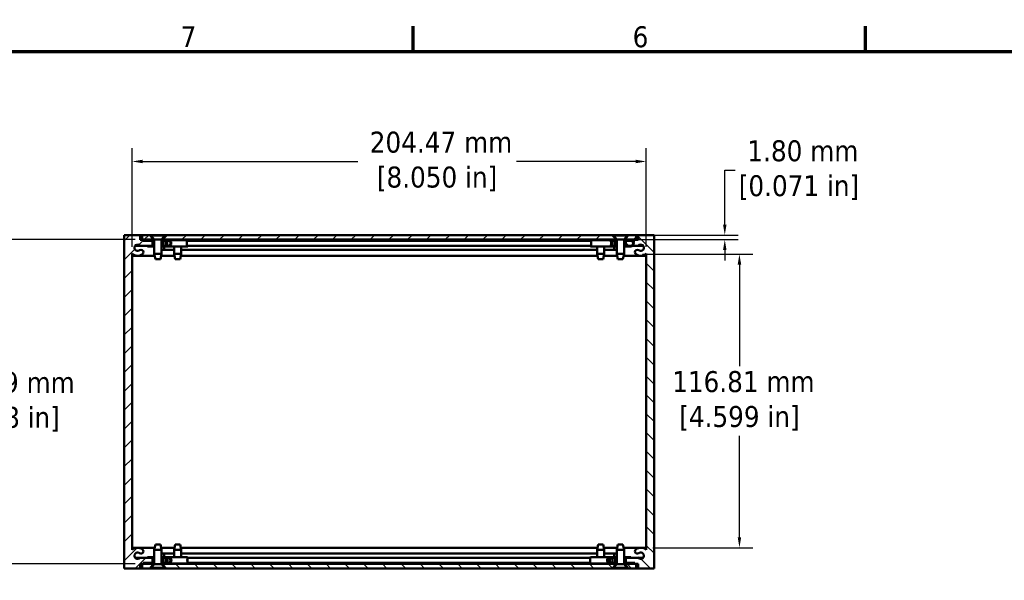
# Model space of a CAD drawing. Header units: millimetres. Extents: x 4 to 1435, y 25 to 906.
# Tile 5 of 14: x 203 to 595, y 679 to 902. Entities that reach past the tile are written whole.
import ezdxf

# ---------------------------------------------------------------- set-up
doc = ezdxf.new("R2010")
doc.units = ezdxf.units.MM
doc.header["$LTSCALE"] = 1.666667
for name, color, linetype, lineweight in [('Border (ANSI)', 7, 'Continuous', 70), ('Dimension (ANSI)', 7, 'Continuous', 25), ('Hatch (ANSI)', 7, 'Continuous', 18), ('Visible (ANSI)', 7, 'Continuous', 50)]:
    doc.layers.add(name, color=color, linetype=linetype, lineweight=lineweight)
doc.styles.add('Note Text (ANSI)', font='tahoma.ttf')
doc.dimstyles.new('Default - mm (ANSI)', dxfattribs={"dimscale": 1.666667, "dimtxt": 5, "dimasz": 2.5, "dimexe": 3.175, "dimexo": 1.6002, "dimgap": 0.8, "dimtad": 0, "dimtih": 1, "dimtoh": 1, "dimrnd": 1e-08, "dimzin": 0, "dimdsep": 46, "dimtxsty": 'Note Text (ANSI)', "dimcen": 0.09, "dimdle": 10, "dimclrd": 256, "dimclre": 256, "dimclrt": 256, "dimadec": 1, "dimazin": 0, "dimtfac": 0.6096, "dimtofl": 0, "dimtmove": 0, "dimatfit": 3, "dimldrblk": 'Filled-1', "dimfxl": 1, "dimtolj": 1, "dimtzin": 0, "dimlwd": -1, "dimlwe": -1, "dimarcsym": 0})
pattern_1 = [(45, (0, 0), (-3.741773, 3.741773), [])]
pattern_2 = [(135, (0, 0), (-3.741773, -3.741773), [])]

# ---------------------------------------------------------------- blocks, each defined once
blk = doc.blocks.new('Borders Default Border')
at = {"layer": 'Border (ANSI)'}
for p, q in [((215.9, 533.4), (215.9, 539.42)), ((323.85, 533.4), (323.85, 539.42))]:
    blk.add_line(p, q, dxfattribs=at)
at = {"layer": 'Border (ANSI)', "flags": 128}
blk.add_lwpolyline([(12.7, 25.4), (12.7, 533.4), (850.9, 533.4), (850.9, 25.4), (12.7, 25.4)], dxfattribs=at)
at = {"layer": 'Border (ANSI)', "char_height": 5, "attachment_point": 7, "style": 'Note Text (ANSI)'}
for s, insert in [('7', (160.38, 534.42)), ('6', (268.28, 534.31))]:
    blk.add_mtext(s, dxfattribs=dict(at, insert=insert))
blk = doc.blocks.new('*D11')
at = {"layer": 'Defpoints', "color": 0, "transparency": 16777216}
for p in [(251.95, 814.12), (195.29, 685.13), (251.95, 685.13)]:
    blk.add_point(p, dxfattribs=at)
at = {"layer": 'Dimension (ANSI)', "transparency": 16777216}
for p, q in [((249.28, 814.12), (189.99, 814.12)), ((195.29, 809.95), (195.29, 763.45)), ((195.29, 689.3), (195.29, 735.8)), ((249.28, 685.13), (189.99, 685.13))]:
    blk.add_line(p, q, dxfattribs=at)
for points in [[(194.59, 809.95), (195.98, 809.95), (195.29, 814.12)], [(194.59, 689.3), (195.98, 689.3), (195.29, 685.13)]]:
    blk.add_solid(points, dxfattribs=at)
at = {"layer": 'Dimension (ANSI)', "transparency": 16777216, "insert": (195.29, 749.62), "char_height": 8.3333, "attachment_point": 5, "style": 'Note Text (ANSI)'}
blk.add_mtext('\\A1; 128.99 mm\\P[5.078 in]', dxfattribs=at)
blk = doc.blocks.new('Filled-1')
at = {"color": 0}
for p, q in [((0, 0), (-1, 0.333)), ((-1, 0.333), (-1, -0.333)), ((-1, 0), (0, 0)), ((-1, -0.333), (0, 0))]:
    blk.add_line(p, q, dxfattribs=at)
at = {"color": 0, "flags": 128}
blk.add_lwpolyline([(-1, -0.333), (0, 0), (-1, 0.333), (-1, -0.333)], dxfattribs=at)
at = {"color": 0}
blk.add_solid([(-1, -0.333), (0, 0), (-1, 0.333), (-1, -0.333)], dxfattribs=at)
blk = doc.blocks.new('*D12')
at = {"layer": 'Defpoints', "color": 0, "transparency": 16777216}
for p in [(452.5, 845.22), (248.03, 808.55), (452.5, 808.55)]:
    blk.add_point(p, dxfattribs=at)
at = {"layer": 'Dimension (ANSI)', "transparency": 16777216}
for p, q in [((248.03, 811.22), (248.03, 850.51)), ((452.5, 811.22), (452.5, 850.51)), ((252.19, 845.22), (337.76, 845.22)), ((448.33, 845.22), (400.88, 845.22))]:
    blk.add_line(p, q, dxfattribs=at)
for points in [[(252.19, 845.91), (252.19, 844.52), (248.03, 845.22)], [(448.33, 845.91), (448.33, 844.52), (452.5, 845.22)]]:
    blk.add_solid(points, dxfattribs=at)
at = {"layer": 'Dimension (ANSI)', "transparency": 16777216, "insert": (369.32, 845.22), "char_height": 8.3333, "attachment_point": 5, "style": 'Note Text (ANSI)'}
blk.add_mtext('\\A1; 204.47 mm\\P[8.050 in]', dxfattribs=at)
blk = doc.blocks.new('*D15')
at = {"layer": 'Defpoints', "color": 0, "transparency": 16777216}
for p in [(439.02, 815.92), (440.12, 814.12), (483.78, 814.12)]:
    blk.add_point(p, dxfattribs=at)
at = {"layer": 'Dimension (ANSI)', "transparency": 16777216}
for p, q in [((483.78, 820.09), (483.78, 841.78)), ((483.78, 841.78), (487.95, 841.78)), ((441.69, 815.92), (489.07, 815.92)), ((442.79, 814.12), (489.07, 814.12)), ((483.78, 809.95), (483.78, 805.79))]:
    blk.add_line(p, q, dxfattribs=at)
for points in [[(483.09, 820.09), (484.48, 820.09), (483.78, 815.92)], [(483.09, 809.95), (484.48, 809.95), (483.78, 814.12)]]:
    blk.add_solid(points, dxfattribs=at)
at = {"layer": 'Dimension (ANSI)', "transparency": 16777216, "insert": (513.29, 841.78), "char_height": 8.3333, "attachment_point": 5, "style": 'Note Text (ANSI)'}
blk.add_mtext('\\A1; 1.80 mm\\P[0.071 in]', dxfattribs=at)
blk = doc.blocks.new('*D17')
at = {"layer": 'Defpoints', "color": 0, "transparency": 16777216}
for p in [(448.41, 808.35), (452.5, 691.55), (489.61, 691.55)]:
    blk.add_point(p, dxfattribs=at)
at = {"layer": 'Dimension (ANSI)', "transparency": 16777216}
for p, q in [((451.07, 808.35), (494.9, 808.35)), ((489.61, 804.19), (489.61, 763.78)), ((489.61, 695.71), (489.61, 736.13)), ((455.16, 691.55), (494.9, 691.55))]:
    blk.add_line(p, q, dxfattribs=at)
for points in [[(488.92, 804.19), (490.31, 804.19), (489.61, 808.35)], [(488.92, 695.71), (490.31, 695.71), (489.61, 691.55)]]:
    blk.add_solid(points, dxfattribs=at)
at = {"layer": 'Dimension (ANSI)', "transparency": 16777216, "insert": (489.61, 749.95), "char_height": 8.3333, "attachment_point": 5, "style": 'Note Text (ANSI)'}
blk.add_mtext('\\A1; 116.81 mm\\P[4.599 in]', dxfattribs=at)

msp = doc.modelspace()

# ---------------------------------------------------------------- hatches: boundary and pattern name
at = {"layer": 'Hatch (ANSI)'}
h = msp.add_hatch(dxfattribs=at)
h.set_pattern_fill('ANSI31', color=256, scale=42.333333, style=0)
h.set_pattern_definition(pattern_1)
h.paths.add_polyline_path([(260.402, 813.709), (260.402, 811.709), (260.402, 811.677), (261.362, 811.677), (261.362, 811.709), (261.362, 813.709)])
edge = h.paths.add_edge_path()
edge.add_line((256.102, 685.541), (256.102, 687.541))
edge.add_line((256.102, 687.541), (256.102, 687.573))
edge.add_line((256.102, 687.573), (254.176, 687.573))
edge.add_line((254.176, 687.573), (251.172, 687.573))
edge.add_ellipse((250.186, 688.373), major_axis=(0.986, -0.8), ratio=1, start_angle=91.65122, end_angle=360, ccw=False)
edge.add_ellipse((251.536, 690.138), major_axis=(-0.579, -0.757), ratio=1, start_angle=0, end_angle=180.00443)
edge.add_ellipse((250.186, 688.373), major_axis=(1.928, 2.522), ratio=1, start_angle=0, end_angle=80.25039)
edge.add_line((248.027, 690.701), (248.027, 808.549))
edge.add_ellipse((250.187, 810.876), major_axis=(-2.16, -2.327), ratio=1, start_angle=0, end_angle=80.27895)
edge.add_ellipse((251.537, 809.111), major_axis=(0.579, -0.757), ratio=1, start_angle=0, end_angle=52.5849)
edge.add_ellipse((251.536, 809.111), major_axis=(0.953, 0), ratio=1, start_angle=0, end_angle=127.40593)
edge.add_ellipse((250.186, 810.877), major_axis=(0.771, -1.009), ratio=1, start_angle=91.64419, end_angle=360, ccw=False)
edge.add_line((251.172, 811.677), (254.177, 811.677))
edge.add_line((254.177, 811.677), (256.102, 811.677))
edge.add_line((256.102, 811.677), (256.102, 811.709))
edge.add_line((256.102, 811.709), (256.102, 813.709))
edge.add_line((256.102, 813.709), (254.177, 813.709))
edge.add_line((254.177, 813.709), (252.472, 813.709))
edge.add_line((252.472, 813.709), (252.472, 814.09))
edge.add_line((252.472, 814.09), (251.202, 814.09))
edge.add_line((251.202, 814.09), (251.202, 815.919))
edge.add_line((251.202, 815.919), (244.852, 815.919))
edge.add_line((244.852, 815.919), (244.852, 683.331))
edge.add_line((244.852, 683.331), (251.202, 683.331))
edge.add_line((251.202, 683.331), (251.202, 685.16))
edge.add_line((251.202, 685.16), (252.472, 685.16))
edge.add_line((252.472, 685.16), (252.472, 685.541))
edge.add_line((252.472, 685.541), (254.176, 685.541))
edge.add_line((254.176, 685.541), (256.102, 685.541))
h.paths.add_polyline_path([(261.362, 685.541), (261.362, 687.541), (261.362, 687.573), (260.402, 687.573), (260.402, 687.541), (260.402, 685.541)])
h = msp.add_hatch(dxfattribs=at)
h.set_pattern_fill('ANSI31', color=256, scale=42.333333, style=0)
h.set_pattern_definition(pattern_1)
h.paths.add_polyline_path([(440.122, 814.653), (439.022, 815.919), (261.502, 815.919), (260.402, 814.653), (260.402, 814.119), (440.122, 814.119)])
h.paths.add_polyline_path([(448.572, 814.119), (448.572, 815.919), (445.522, 815.919), (444.422, 814.653), (444.422, 814.119)])
h.paths.add_polyline_path([(251.952, 815.919), (251.952, 814.119), (256.102, 814.119), (256.102, 814.653), (255.002, 815.919)])
h = msp.add_hatch(dxfattribs=at)
h.set_pattern_fill('ANSI31', color=256, scale=42.333333, angle=90, style=0)
h.set_pattern_definition(pattern_2)
h.paths.add_polyline_path([(440.122, 811.677), (440.122, 811.709), (440.122, 813.709), (439.162, 813.709), (439.162, 811.709), (439.162, 811.677)])
edge = h.paths.add_edge_path()
edge.add_line((444.422, 687.573), (444.422, 687.541))
edge.add_line((444.422, 687.541), (444.422, 685.541))
edge.add_line((444.422, 685.541), (446.347, 685.541))
edge.add_line((446.347, 685.541), (448.052, 685.541))
edge.add_line((448.052, 685.541), (448.052, 685.16))
edge.add_line((448.052, 685.16), (449.322, 685.16))
edge.add_line((449.322, 685.16), (449.322, 683.331))
edge.add_line((449.322, 683.331), (455.672, 683.331))
edge.add_line((455.672, 683.331), (455.672, 815.919))
edge.add_line((455.672, 815.919), (449.322, 815.919))
edge.add_line((449.322, 815.919), (449.322, 814.09))
edge.add_line((449.322, 814.09), (448.052, 814.09))
edge.add_line((448.052, 814.09), (448.052, 813.709))
edge.add_line((448.052, 813.709), (447.113, 813.709))
edge.add_line((447.113, 813.709), (446.352, 813.709))
edge.add_line((446.352, 813.709), (444.422, 813.709))
edge.add_line((444.422, 813.709), (444.422, 811.709))
edge.add_line((444.422, 811.709), (444.422, 811.677))
edge.add_line((444.422, 811.677), (447.069, 811.677))
edge.add_line((447.069, 811.677), (449.351, 811.677))
edge.add_ellipse((450.338, 810.877), major_axis=(-0.986, 0.8), ratio=1, start_angle=91.64419, end_angle=360, ccw=False)
edge.add_ellipse((448.987, 809.111), major_axis=(0.579, 0.757), ratio=1, start_angle=0, end_angle=127.40593)
edge.add_ellipse((448.987, 809.111), major_axis=(-0.952, 0), ratio=1, start_angle=0, end_angle=52.5849)
edge.add_ellipse((450.337, 810.876), major_axis=(-1.929, -2.522), ratio=1, start_angle=0, end_angle=80.27895)
edge.add_line((452.497, 808.549), (452.497, 690.701))
edge.add_ellipse((450.338, 688.373), major_axis=(2.159, 2.328), ratio=1, start_angle=0, end_angle=80.25039)
edge.add_ellipse((448.988, 690.138), major_axis=(-0.579, 0.757), ratio=1, start_angle=0, end_angle=180.00443)
edge.add_ellipse((450.338, 688.373), major_axis=(-0.772, 1.009), ratio=1, start_angle=91.65122, end_angle=360, ccw=False)
edge.add_line((449.351, 687.573), (446.347, 687.573))
edge.add_line((446.347, 687.573), (444.422, 687.573))
h.paths.add_polyline_path([(439.162, 687.573), (439.162, 687.541), (439.162, 685.541), (440.122, 685.541), (440.122, 687.541), (440.122, 687.573)])
h = msp.add_hatch(dxfattribs=at)
h.set_pattern_fill('ANSI31', color=256, scale=42.333333, angle=105, style=0)
h.set_pattern_definition([(150, (0, 0), (-2.645833, -4.582718), [])])
h.paths.add_polyline_path([(256.252, 813.709), (256.252, 813.965), (254.177, 813.965), (254.177, 813.709), (256.102, 813.709)])
h.paths.add_polyline_path([(256.829, 811.709), (256.829, 811.453), (254.177, 811.453), (254.177, 811.677), (254.177, 811.709), (256.102, 811.709)])
edge = h.paths.add_edge_path()
edge.add_line((259.674, 811.709), (259.674, 811.453))
edge.add_line((259.674, 811.453), (262.327, 811.453))
edge.add_ellipse((262.327, 812.709), major_axis=(0, -1.256), ratio=1, start_angle=0, end_angle=180)
edge.add_line((262.327, 813.965), (260.252, 813.965))
edge.add_line((260.252, 813.965), (260.252, 813.709))
edge.add_line((260.252, 813.709), (260.402, 813.709))
edge.add_line((260.402, 813.709), (261.362, 813.709))
edge.add_line((261.362, 813.709), (262.327, 813.709))
edge.add_ellipse((262.327, 812.709), major_axis=(0, 1), ratio=1, start_angle=180, end_angle=360, ccw=False)
edge.add_line((262.327, 811.709), (261.362, 811.709))
edge.add_line((261.362, 811.709), (260.402, 811.709))
edge.add_line((260.402, 811.709), (259.674, 811.709))
h = msp.add_hatch(dxfattribs=at)
h.set_pattern_fill('ANSI31', color=256, scale=42.333333, angle=75, style=0)
h.set_pattern_definition([(120, (0, 0), (-4.582718, -2.645833), [])])
h.paths.add_polyline_path([(440.272, 813.709), (440.272, 813.965), (438.192, 813.965), (438.192, 813.709), (439.162, 813.709), (440.122, 813.709)])
h.paths.add_polyline_path([(440.849, 811.709), (440.849, 811.453), (438.192, 811.453), (438.192, 811.709), (439.162, 811.709), (440.122, 811.709)])
edge = h.paths.add_edge_path()
edge.add_line((443.694, 811.709), (443.694, 811.453))
edge.add_line((443.694, 811.453), (446.352, 811.453))
edge.add_ellipse((446.352, 812.709), major_axis=(1.258, 0), ratio=0.9987489, start_angle=270, end_angle=304.75582)
edge.add_ellipse((446.352, 812.709), major_axis=(1.258, 0), ratio=0.9987489, start_angle=304.75582, end_angle=412.76054)
edge.add_ellipse((446.352, 812.709), major_axis=(1.258, 0), ratio=0.9987489, start_angle=52.76054, end_angle=90)
edge.add_line((446.352, 813.965), (444.272, 813.965))
edge.add_line((444.272, 813.965), (444.272, 813.709))
edge.add_line((444.272, 813.709), (444.422, 813.709))
edge.add_line((444.422, 813.709), (446.352, 813.709))
edge.add_ellipse((446.352, 812.709), major_axis=(-1.001, 0), ratio=0.9987489, start_angle=90, end_angle=270, ccw=False)
edge.add_line((446.352, 811.709), (444.422, 811.709))
edge.add_line((444.422, 811.709), (443.694, 811.709))
h = msp.add_hatch(dxfattribs=at)
h.set_pattern_fill('ANSI31', color=256, scale=42.333333, angle=-15, style=0)
h.set_pattern_definition([(30, (0, 0), (-2.645833, 4.582718), [])])
h.paths.add_polyline_path([(256.252, 685.284), (256.252, 685.541), (256.102, 685.541), (254.176, 685.541), (254.176, 685.284)])
h.paths.add_polyline_path([(256.829, 687.541), (256.829, 687.797), (254.176, 687.797), (254.176, 687.573), (254.176, 687.541), (256.102, 687.541)])
edge = h.paths.add_edge_path()
edge.add_line((259.674, 687.541), (259.674, 687.797))
edge.add_line((259.674, 687.797), (262.327, 687.797))
edge.add_ellipse((262.327, 686.541), major_axis=(1.256, 0), ratio=0.9998411, start_angle=270, end_angle=450, ccw=False)
edge.add_line((262.327, 685.284), (260.252, 685.284))
edge.add_line((260.252, 685.284), (260.252, 685.541))
edge.add_line((260.252, 685.541), (260.402, 685.541))
edge.add_line((260.402, 685.541), (261.362, 685.541))
edge.add_line((261.362, 685.541), (262.327, 685.541))
edge.add_ellipse((262.327, 686.541), major_axis=(-1, 0), ratio=0.9998411, start_angle=90, end_angle=270)
edge.add_line((262.327, 687.541), (261.362, 687.541))
edge.add_line((261.362, 687.541), (260.402, 687.541))
edge.add_line((260.402, 687.541), (259.674, 687.541))
h = msp.add_hatch(dxfattribs=at)
h.set_pattern_fill('ANSI31', color=256, scale=42.333333, angle=15, style=0)
h.set_pattern_definition([(60, (0, 0), (-4.582718, 2.645833), [])])
h.paths.add_polyline_path([(444.272, 685.541), (444.272, 685.284), (446.347, 685.284), (446.347, 685.541), (444.422, 685.541)])
h.paths.add_polyline_path([(443.694, 687.541), (443.694, 687.797), (446.347, 687.797), (446.347, 687.573), (446.347, 687.541), (444.422, 687.541)])
edge = h.paths.add_edge_path()
edge.add_line((440.849, 687.541), (440.849, 687.797))
edge.add_line((440.849, 687.797), (438.197, 687.797))
edge.add_ellipse((438.197, 686.541), major_axis=(0, 1.256), ratio=1, start_angle=0, end_angle=180)
edge.add_line((438.197, 685.284), (440.272, 685.284))
edge.add_line((440.272, 685.284), (440.272, 685.541))
edge.add_line((440.272, 685.541), (440.122, 685.541))
edge.add_line((440.122, 685.541), (439.162, 685.541))
edge.add_line((439.162, 685.541), (438.197, 685.541))
edge.add_ellipse((438.197, 686.541), major_axis=(0, -1), ratio=1, start_angle=180, end_angle=360, ccw=False)
edge.add_line((438.197, 687.541), (439.162, 687.541))
edge.add_line((439.162, 687.541), (440.122, 687.541))
edge.add_line((440.122, 687.541), (440.849, 687.541))
h = msp.add_hatch(dxfattribs=at)
h.set_pattern_fill('ANSI31', color=256, scale=42.333333, angle=90, style=0)
h.set_pattern_definition(pattern_2)
h.paths.add_polyline_path([(439.022, 683.331), (440.122, 684.596), (440.122, 685.131), (260.402, 685.131), (260.402, 684.596), (261.502, 683.331)])
h.paths.add_polyline_path([(448.572, 683.331), (448.572, 685.131), (444.422, 685.131), (444.422, 684.596), (445.522, 683.331)])
h.paths.add_polyline_path([(251.952, 685.131), (251.952, 683.331), (255.002, 683.331), (256.102, 684.596), (256.102, 685.131)])

# ---------------------------------------------------------------- linework, layer by layer
at = {"layer": 'Visible (ANSI)'}
for p, q in [((251.202, 815.919), (244.852, 815.919)), ((244.852, 815.919), (244.852, 683.331)), ((251.202, 814.09), (251.202, 815.919)), ((251.202, 815.919), (251.952, 815.919)), ((251.952, 815.919), (251.952, 814.119)), ((255.002, 815.919), (251.952, 815.919)), ((256.102, 814.653), (255.002, 815.919)), ((255.002, 815.919), (255.537, 815.919)), ((255.537, 815.919), (260.966, 815.919)), ((255.537, 815.919), (255.537, 815.757)), ((255.537, 815.757), (260.966, 815.757)), ((256.829, 814.217), (255.537, 815.757)), ((259.674, 814.217), (260.966, 815.757)), ((261.502, 815.919), (260.402, 814.653)), ((260.966, 815.919), (260.966, 815.757)), ((260.966, 815.919), (261.502, 815.919)), ((439.022, 815.919), (261.502, 815.919)), ((440.122, 814.653), (439.022, 815.919)), ((439.022, 815.919), (439.557, 815.919)), ((439.557, 815.919), (444.986, 815.919)), ((439.557, 815.919), (439.557, 815.757)), ((439.557, 815.757), (444.986, 815.757)), ((440.849, 814.217), (439.557, 815.757)), ((443.694, 814.217), (444.986, 815.757)), ((445.522, 815.919), (444.422, 814.653)), ((444.986, 815.919), (444.986, 815.757)), ((444.986, 815.919), (445.522, 815.919)), ((448.572, 815.919), (445.522, 815.919)), ((448.572, 814.119), (448.572, 815.919)), ((448.572, 815.919), (449.322, 815.919)), ((455.672, 815.919), (449.322, 815.919)), ((449.322, 815.919), (449.322, 814.09)), ((455.672, 683.331), (455.672, 815.919)), ((249.199, 811.677), (251.172, 811.677)), ((251.172, 811.677), (256.102, 811.677)), ((251.952, 814.119), (251.202, 814.119)), ((252.472, 814.09), (251.202, 814.09)), ((251.952, 814.119), (256.102, 814.119)), ((252.472, 813.709), (252.472, 814.09)), ((252.472, 814.09), (256.829, 814.09)), ((256.102, 813.709), (252.472, 813.709)), ((256.252, 813.965), (254.177, 813.965)), ((254.177, 813.965), (254.177, 813.709)), ((254.177, 813.709), (256.252, 813.709)), ((256.829, 811.709), (254.177, 811.709)), ((254.177, 811.709), (254.177, 811.453)), ((254.177, 811.453), (256.829, 811.453)), ((256.102, 814.119), (256.102, 814.653)), ((256.463, 814.653), (256.102, 814.653)), ((256.829, 814.119), (256.102, 814.119)), ((256.102, 811.677), (256.102, 813.709)), ((256.252, 813.709), (256.252, 813.965)), ((256.252, 813.965), (256.829, 813.965)), ((256.829, 813.709), (256.252, 813.709)), ((256.829, 814.217), (259.674, 814.217)), ((256.829, 814.217), (256.829, 808.502)), ((259.674, 814.217), (259.674, 808.502)), ((260.402, 814.119), (259.674, 814.119)), ((259.674, 814.09), (264.702, 814.09)), ((259.674, 813.965), (260.252, 813.965)), ((260.252, 813.709), (259.674, 813.709)), ((262.327, 811.709), (259.674, 811.709)), ((259.674, 811.453), (262.327, 811.453)), ((260.402, 814.653), (260.04, 814.653)), ((262.327, 813.965), (260.252, 813.965)), ((260.252, 813.965), (260.252, 813.709)), ((260.252, 813.709), (262.327, 813.709)), ((260.402, 814.653), (260.402, 814.119)), ((260.402, 814.119), (440.122, 814.119)), ((260.402, 813.709), (260.402, 811.677)), ((261.362, 813.709), (260.402, 813.709)), ((260.402, 811.677), (261.362, 811.677)), ((260.727, 811.453), (260.727, 810.064)), ((261.362, 811.677), (261.362, 813.709)), ((262.327, 813.965), (269.865, 813.965)), ((262.327, 811.453), (269.865, 811.453)), ((264.702, 814.119), (264.702, 813.965)), ((264.702, 811.453), (264.702, 808.502)), ((267.547, 814.119), (267.547, 813.965)), ((267.547, 814.09), (432.977, 814.09)), ((267.547, 811.453), (267.547, 808.502)), ((269.865, 813.965), (270.226, 813.965)), ((269.915, 813.709), (269.865, 813.709)), ((269.865, 811.709), (269.915, 811.709)), ((270.226, 811.453), (269.865, 811.453)), ((269.915, 813.709), (430.597, 813.709)), ((269.915, 811.677), (430.597, 811.677)), ((270.226, 813.965), (270.226, 813.709)), ((270.226, 811.677), (270.226, 811.453)), ((430.313, 813.965), (430.642, 813.965)), ((430.313, 813.709), (430.313, 813.965)), ((430.313, 811.453), (430.313, 811.677)), ((430.642, 811.453), (430.313, 811.453)), ((430.642, 813.709), (430.597, 813.709)), ((430.597, 811.709), (430.642, 811.709)), ((430.642, 813.965), (438.006, 813.965)), ((430.642, 811.453), (438.006, 811.453)), ((432.977, 814.119), (432.977, 813.965)), ((432.977, 811.453), (432.977, 808.502)), ((435.822, 814.119), (435.822, 813.965)), ((435.822, 814.09), (440.849, 814.09)), ((435.822, 811.453), (435.822, 808.502)), ((438.192, 813.965), (438.006, 813.965)), ((438.006, 813.965), (438.006, 813.709)), ((438.192, 813.709), (438.006, 813.709)), ((438.192, 811.709), (438.006, 811.709)), ((438.006, 811.709), (438.006, 811.453)), ((438.192, 811.453), (438.006, 811.453)), ((440.272, 813.965), (438.192, 813.965)), ((438.192, 813.965), (438.192, 813.709)), ((438.192, 813.709), (440.272, 813.709)), ((440.849, 811.709), (438.192, 811.709)), ((438.192, 811.709), (438.192, 811.453)), ((438.192, 811.453), (440.849, 811.453)), ((440.122, 813.709), (439.162, 813.709)), ((439.162, 813.709), (439.162, 811.677)), ((439.162, 811.677), (440.122, 811.677)), ((439.797, 810.064), (439.797, 811.453)), ((440.122, 814.119), (440.122, 814.653)), ((440.483, 814.653), (440.122, 814.653)), ((440.849, 814.119), (440.122, 814.119)), ((440.122, 811.677), (440.122, 813.709)), ((440.272, 813.709), (440.272, 813.965)), ((440.272, 813.965), (440.849, 813.965)), ((440.849, 813.709), (440.272, 813.709)), ((440.849, 814.217), (443.694, 814.217)), ((440.849, 814.217), (440.849, 808.502)), ((443.694, 814.217), (443.694, 808.502)), ((444.422, 814.119), (443.694, 814.119)), ((443.694, 814.09), (448.052, 814.09)), ((443.694, 813.965), (444.272, 813.965)), ((444.272, 813.709), (443.694, 813.709)), ((446.352, 811.709), (443.694, 811.709)), ((443.694, 811.453), (446.352, 811.453)), ((444.422, 814.653), (444.06, 814.653)), ((446.352, 813.965), (444.272, 813.965)), ((444.272, 813.965), (444.272, 813.709)), ((444.272, 813.709), (446.352, 813.709)), ((444.422, 814.653), (444.422, 814.119)), ((444.422, 814.119), (448.572, 814.119)), ((448.052, 813.709), (444.422, 813.709)), ((444.422, 813.709), (444.422, 811.677)), ((444.422, 811.677), (449.351, 811.677)), ((449.322, 814.09), (448.052, 814.09)), ((448.052, 814.09), (448.052, 813.709)), ((449.322, 814.119), (448.572, 814.119)), ((449.351, 811.677), (451.324, 811.677)), ((248.027, 690.701), (248.027, 808.549)), ((248.027, 807.701), (256.989, 807.701)), ((256.829, 808.502), (259.674, 808.502)), ((257.248, 806.394), (256.829, 808.502)), ((259.255, 806.394), (259.674, 808.502)), ((259.515, 807.701), (264.861, 807.701)), ((259.674, 810.064), (264.702, 810.064)), ((264.702, 808.502), (267.547, 808.502)), ((265.121, 806.394), (264.702, 808.502)), ((267.128, 806.394), (267.547, 808.502)), ((267.387, 807.701), (433.136, 807.701)), ((267.547, 810.064), (432.977, 810.064)), ((432.977, 808.502), (435.822, 808.502)), ((433.396, 806.394), (432.977, 808.502)), ((435.403, 806.394), (435.822, 808.502)), ((435.662, 807.701), (441.009, 807.701)), ((435.822, 810.064), (440.849, 810.064)), ((440.849, 808.502), (443.694, 808.502)), ((441.268, 806.394), (440.849, 808.502)), ((443.275, 806.394), (443.694, 808.502)), ((443.535, 807.701), (452.497, 807.701)), ((452.497, 808.549), (452.497, 690.701)), ((259.255, 806.394), (257.248, 806.394)), ((267.128, 806.394), (265.121, 806.394)), ((435.403, 806.394), (433.396, 806.394)), ((443.275, 806.394), (441.268, 806.394)), ((248.027, 691.548), (256.988, 691.548)), ((257.248, 692.856), (256.829, 690.748)), ((259.674, 690.748), (256.829, 690.748)), ((256.829, 685.033), (256.829, 690.748)), ((257.248, 692.856), (259.255, 692.856)), ((259.255, 692.856), (259.674, 690.748)), ((259.515, 691.548), (264.861, 691.548)), ((259.674, 685.033), (259.674, 690.748)), ((265.121, 692.856), (264.702, 690.748)), ((267.547, 690.748), (264.702, 690.748)), ((264.702, 687.797), (264.702, 690.748)), ((265.121, 692.856), (267.128, 692.856)), ((267.128, 692.856), (267.547, 690.748)), ((267.388, 691.548), (433.136, 691.548)), ((267.547, 687.797), (267.547, 690.748)), ((433.396, 692.856), (432.977, 690.748)), ((435.822, 690.748), (432.977, 690.748)), ((432.977, 687.797), (432.977, 690.748)), ((433.396, 692.856), (435.403, 692.856)), ((435.403, 692.856), (435.822, 690.748)), ((435.663, 691.548), (441.008, 691.548)), ((435.822, 687.797), (435.822, 690.748)), ((441.268, 692.856), (440.849, 690.748)), ((443.694, 690.748), (440.849, 690.748)), ((440.849, 685.033), (440.849, 690.748)), ((441.268, 692.856), (443.275, 692.856)), ((443.275, 692.856), (443.694, 690.748)), ((443.535, 691.548), (452.497, 691.548)), ((443.694, 685.033), (443.694, 690.748)), ((249.199, 687.573), (251.172, 687.573)), ((256.102, 687.573), (251.172, 687.573)), ((252.472, 685.16), (252.472, 685.541)), ((252.472, 685.541), (256.102, 685.541)), ((256.829, 687.797), (254.176, 687.797)), ((254.176, 687.797), (254.176, 687.541)), ((254.176, 687.541), (256.829, 687.541)), ((256.252, 685.541), (254.176, 685.541)), ((254.176, 685.541), (254.176, 685.284)), ((256.102, 685.541), (256.102, 687.573)), ((256.252, 685.284), (256.252, 685.541)), ((256.252, 685.541), (256.829, 685.541)), ((259.674, 689.186), (264.702, 689.186)), ((262.327, 687.797), (259.674, 687.797)), ((259.674, 687.541), (262.327, 687.541)), ((259.674, 685.541), (260.252, 685.541)), ((262.327, 685.541), (260.252, 685.541)), ((260.252, 685.541), (260.252, 685.284)), ((261.362, 687.573), (260.402, 687.573)), ((260.402, 687.573), (260.402, 685.541)), ((260.402, 685.541), (261.362, 685.541)), ((260.727, 689.186), (260.727, 687.797)), ((261.362, 685.541), (261.362, 687.573)), ((262.396, 687.797), (262.327, 687.797)), ((269.993, 687.797), (262.396, 687.797)), ((267.547, 689.186), (432.977, 689.186)), ((269.993, 687.797), (270.105, 687.797)), ((270.007, 687.541), (269.993, 687.541)), ((269.993, 685.541), (270.007, 685.541)), ((270.007, 687.573), (430.283, 687.573)), ((270.007, 685.541), (430.281, 685.541)), ((270.105, 687.797), (270.105, 687.573)), ((270.105, 685.541), (270.105, 685.284)), ((438.156, 687.797), (430.312, 687.797)), ((435.822, 689.186), (440.849, 689.186)), ((438.156, 687.797), (438.197, 687.797)), ((440.849, 687.797), (438.197, 687.797)), ((438.197, 687.541), (440.849, 687.541)), ((440.272, 685.541), (438.197, 685.541)), ((439.162, 687.573), (439.162, 685.541)), ((440.122, 687.573), (439.162, 687.573)), ((439.162, 685.541), (440.122, 685.541)), ((439.797, 687.797), (439.797, 689.186)), ((440.122, 685.541), (440.122, 687.573)), ((440.272, 685.284), (440.272, 685.541)), ((440.272, 685.541), (440.849, 685.541)), ((446.347, 687.797), (443.694, 687.797)), ((443.694, 687.541), (446.347, 687.541)), ((443.694, 685.541), (444.272, 685.541)), ((444.272, 685.541), (444.272, 685.284)), ((446.347, 685.541), (444.272, 685.541)), ((444.422, 687.573), (444.422, 685.541)), ((449.351, 687.573), (444.422, 687.573)), ((444.422, 685.541), (448.052, 685.541)), ((446.347, 687.541), (446.347, 687.797)), ((446.347, 685.284), (446.347, 685.541)), ((448.052, 685.541), (448.052, 685.16)), ((449.351, 687.573), (451.324, 687.573)), ((244.852, 683.331), (251.202, 683.331)), ((251.202, 683.331), (251.202, 685.16)), ((251.202, 685.16), (252.472, 685.16)), ((251.202, 685.131), (251.952, 685.131)), ((251.952, 683.331), (251.202, 683.331)), ((251.952, 685.131), (251.952, 683.331)), ((256.102, 685.131), (251.952, 685.131)), ((251.952, 683.331), (255.002, 683.331)), ((252.472, 685.16), (256.829, 685.16)), ((254.176, 685.284), (256.252, 685.284)), ((255.002, 683.331), (256.102, 684.596)), ((255.537, 683.331), (255.002, 683.331)), ((256.829, 685.033), (255.537, 683.493)), ((260.966, 683.493), (255.537, 683.493)), ((255.537, 683.331), (255.537, 683.493)), ((260.966, 683.331), (255.537, 683.331)), ((256.102, 684.596), (256.102, 685.131)), ((256.102, 685.131), (256.829, 685.131)), ((256.102, 684.596), (256.463, 684.596)), ((256.829, 685.284), (256.252, 685.284)), ((259.674, 685.033), (256.829, 685.033)), ((260.252, 685.284), (259.674, 685.284)), ((259.674, 685.16), (264.702, 685.16)), ((259.674, 685.131), (260.402, 685.131)), ((259.674, 685.033), (260.966, 683.493)), ((260.04, 684.596), (260.402, 684.596)), ((260.252, 685.284), (262.327, 685.284)), ((440.122, 685.131), (260.402, 685.131)), ((260.402, 685.131), (260.402, 684.596)), ((260.402, 684.596), (261.502, 683.331)), ((260.966, 683.331), (260.966, 683.493)), ((261.502, 683.331), (260.966, 683.331)), ((261.502, 683.331), (439.022, 683.331)), ((262.396, 685.284), (262.327, 685.284)), ((269.993, 685.284), (262.396, 685.284)), ((264.702, 685.131), (264.702, 685.284)), ((267.547, 685.131), (267.547, 685.284)), ((267.547, 685.16), (432.977, 685.16)), ((270.105, 685.284), (269.993, 685.284)), ((438.156, 685.284), (430.312, 685.284)), ((432.977, 685.131), (432.977, 685.284)), ((435.822, 685.131), (435.822, 685.284)), ((435.822, 685.16), (440.849, 685.16)), ((438.197, 685.284), (438.156, 685.284)), ((438.197, 685.284), (440.272, 685.284)), ((439.022, 683.331), (440.122, 684.596)), ((439.557, 683.331), (439.022, 683.331)), ((440.849, 685.033), (439.557, 683.493)), ((444.986, 683.493), (439.557, 683.493)), ((439.557, 683.331), (439.557, 683.493)), ((444.986, 683.331), (439.557, 683.331)), ((440.122, 684.596), (440.122, 685.131)), ((440.122, 685.131), (440.849, 685.131)), ((440.122, 684.596), (440.483, 684.596)), ((440.849, 685.284), (440.272, 685.284)), ((443.694, 685.033), (440.849, 685.033)), ((444.272, 685.284), (443.694, 685.284)), ((443.694, 685.16), (448.052, 685.16)), ((443.694, 685.131), (444.422, 685.131)), ((443.694, 685.033), (444.986, 683.493)), ((444.06, 684.596), (444.422, 684.596)), ((444.272, 685.284), (446.347, 685.284)), ((448.572, 685.131), (444.422, 685.131)), ((444.422, 685.131), (444.422, 684.596)), ((444.422, 684.596), (445.522, 683.331)), ((444.986, 683.331), (444.986, 683.493)), ((445.522, 683.331), (444.986, 683.331)), ((445.522, 683.331), (448.572, 683.331)), ((448.052, 685.16), (449.322, 685.16)), ((448.572, 683.331), (448.572, 685.131)), ((448.572, 685.131), (449.322, 685.131)), ((449.322, 683.331), (448.572, 683.331)), ((449.322, 685.16), (449.322, 683.331)), ((449.322, 683.331), (455.672, 683.331))]:
    msp.add_line(p, q, dxfattribs=at)
for centre, radius, start, end in [((250.186, 810.877), 1.27, 39.05012, 307.40593), ((262.327, 812.709), 1.256, 270, 90), ((262.327, 812.709), 1, 270, 90), ((450.338, 810.877), 1.27, 232.59407, 140.94988), ((250.187, 810.876), 3.175, 227.13615, 307.4151), ((251.536, 809.111), 0.953, 0, 127.40593), ((251.537, 809.111), 0.952, 307.4151, 0), ((448.987, 809.111), 0.953, 52.59407, 180), ((448.987, 809.111), 0.952, 180, 232.5849), ((450.337, 810.876), 3.175, 232.5849, 312.86385), ((250.186, 688.373), 3.175, 52.59847, 132.84886), ((250.186, 688.373), 1.27, 52.5941, 320.94287), ((251.536, 690.138), 0.953, 232.59404, 52.59847), ((448.988, 690.138), 0.953, 127.40153, 307.40596), ((450.338, 688.373), 3.175, 47.15114, 127.40153), ((450.338, 688.373), 1.27, 219.05713, 127.4059), ((438.197, 686.541), 1.256, 90, 270), ((438.197, 686.541), 1, 90, 270)]:
    msp.add_arc(centre, radius, start, end, dxfattribs=at)
for centre, major_axis, ratio, start_param, end_param in [((262.022, 812.709), (0, -1.256), 0.0443544, 3.7915438, 5.6332342), ((269.865, 812.709), (0, -1.256), 0.0443544, 3.1415927, 6.2831853), ((269.865, 812.709), (0, 1), 0.0443544, 0, 3.1415927), ((430.642, 812.709), (0, 1.256), 0.0403204, 3.1415927, 6.2831853), ((430.642, 812.709), (0, -1), 0.0403204, 0, 3.1415927), ((438.485, 812.709), (0, 1.256), 0.0403204, 3.7915438, 5.6332342), ((446.352, 812.709), (1.258, 0), 0.9987489, 4.712389, 7.8539816), ((446.352, 812.709), (-1.001, 0), 0.9987489, 1.5707963, 4.712389), ((262.144, 686.541), (0, -1.256), 0.0137393, 3.7915438, 5.6332342), ((262.327, 686.541), (1.256, 0), 0.9998411, 4.712389, 7.8539816), ((262.327, 686.541), (-1, 0), 0.9998411, 1.5707963, 4.712389), ((262.396, 686.541), (0, -1.256), 0.9998411, 0, 3.1415927), ((269.993, 686.541), (0, -1.256), 0.0137393, 3.1415926, 6.2831853), ((269.993, 686.541), (0, 1), 0.0137393, 0, 3.1415927), ((430.312, 686.541), (0, 1.256), 0.0405996, 0, 3.1415927), ((438.156, 686.541), (0, 1.256), 0.0405996, 0.6533748, 2.4882178), ((438.156, 686.541), (0, 1), 0.0405996, 0.0429352, 3.0986575), ((438.156, 686.541), (0, 1.256), 0.0405996, 0, 0.0341774), ((438.156, 686.541), (0, -1.256), 0.0405996, 6.2490079, 6.2831853)]:
    msp.add_ellipse(centre, major_axis=major_axis, ratio=ratio, start_param=start_param, end_param=end_param, dxfattribs=at)

# ---------------------------------------------------------------- block references
at = {"xscale": 1.666666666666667, "yscale": 1.666666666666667, "zscale": 1.666666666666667}
msp.add_blockref('Borders Default Border', (0, 0), dxfattribs=at)

# ---------------------------------------------------------------- dimensions: what is measured, and where the dimension line sits
at = {"layer": 'Dimension (ANSI)'}
dim = msp.add_linear_dim(base=(452.497, 845.216), p1=(248.027, 808.549), p2=(452.497, 808.549), text=' <> mm\\X[8.050 in]', dimstyle='Default - mm (ANSI)', override={"dimtih": 0, "dimtoh": 0, "dimdec": 2, "dimpost": '', "dimtp": 0, "dimtm": 0, "dimtdec": 2, "dimatfit": 1}, dxfattribs=at)
dim.commit()
dim.dimension.update_dxf_attribs({"geometry": '*D12', "text_midpoint": (369.316, 845.216), "dimtype": 160})
for base, p1, p2, angle, text, picture, middle in [((483.782, 814.119), (439.022, 815.919), (440.122, 814.119), 90, ' <> mm\\X[0.071 in]', '*D15', (513.286, 841.782)), ((195.285, 685.131), (251.952, 814.119), (251.952, 685.131), 270, ' <> mm\\X[5.078 in]', '*D11', (195.285, 749.625)), ((489.612, 691.548), (448.408, 808.354), (452.497, 691.548), 270, ' <> mm\\X[4.599 in]', '*D17', (489.612, 749.951))]:
    dim = msp.add_linear_dim(base=base, p1=p1, p2=p2, angle=angle, text=text, dimstyle='Default - mm (ANSI)', override={"dimdec": 2, "dimpost": '', "dimtp": 0, "dimtm": 0, "dimtdec": 2, "dimatfit": 1}, dxfattribs=at)
    dim.commit()
    dim.dimension.update_dxf_attribs({"geometry": picture, "text_midpoint": middle, "dimtype": 160})

doc.saveas('drawing.dxf')
